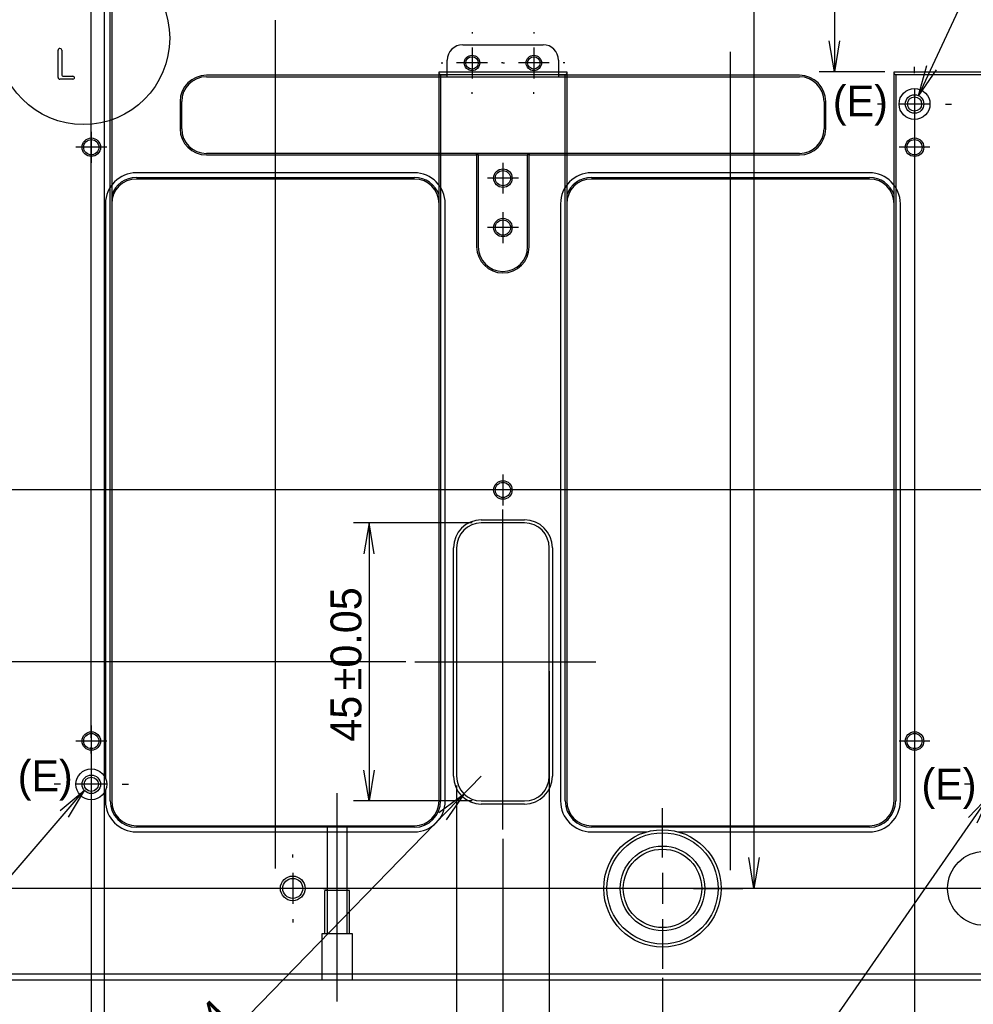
# Model space of a CAD drawing. Extents: x 0 to 826, y -21 to 621.
# Tile 5 of 29: x 192 to 269, y 146 to 226. Entities that reach past the tile are written whole.
import ezdxf
from ezdxf.enums import TextEntityAlignment as Align
from ezdxf.lldxf.tags import DXFTag

# ---------------------------------------------------------------- set-up
doc = ezdxf.new("R2010")
doc.units = 0
doc.layers.get('0').update_dxf_attribs({"linetype": 'CONTINUOUS'})
doc.layers.add('DEFAULT', color=7, linetype='CONTINUOUS')
doc.layers.add('MKA-275630B', color=7, linetype='CONTINUOUS')
doc.styles.add('SEACAD_ARIAL_TTF', font='txt')
doc.styles.add('SEACAD_SOLID_EDGE_ANSI1_SY', font='semeca1.ttf')
tags = doc.linetypes.add('CENTER2', pattern=[28.575, 19.05, -3.175, 3.175, -3.175]).pattern_tags.tags
tags[10:11] = [DXFTag(74, 4), DXFTag(75, 0), DXFTag(340, '0'), DXFTag(46, 0.0), DXFTag(50, 0.0), DXFTag(44, 0.0), DXFTag(45, 0.0)]
tags[8:9] = [DXFTag(74, 4), DXFTag(75, 0), DXFTag(340, '0'), DXFTag(46, 0.0), DXFTag(50, 0.0), DXFTag(44, 0.0), DXFTag(45, 0.0)]
tags[6:7] = [DXFTag(74, 4), DXFTag(75, 0), DXFTag(340, '0'), DXFTag(46, 0.0), DXFTag(50, 0.0), DXFTag(44, 0.0), DXFTag(45, 0.0)]
tags[4:5] = [DXFTag(74, 4), DXFTag(75, 0), DXFTag(340, '0'), DXFTag(46, 0.0), DXFTag(50, 0.0), DXFTag(44, 0.0), DXFTag(45, 0.0)]
tags = doc.linetypes.add('HIDDEN2', pattern=[4.7625, 3.175, -1.5875]).pattern_tags.tags
tags[6:7] = [DXFTag(74, 4), DXFTag(75, 0), DXFTag(340, '0'), DXFTag(46, 0.0), DXFTag(50, 0.0), DXFTag(44, 0.0), DXFTag(45, 0.0)]
tags[4:5] = [DXFTag(74, 4), DXFTag(75, 0), DXFTag(340, '0'), DXFTag(46, 0.0), DXFTag(50, 0.0), DXFTag(44, 0.0), DXFTag(45, 0.0)]
doc.dimstyles.new('JIS', dxfattribs={"dimtxt": 2.5, "dimasz": 2.5, "dimexe": 1.25, "dimexo": 0.75, "dimgap": 1.25, "dimtad": 1, "dimlfac": 0.5, "dimtxsty": 'SEACAD_ARIAL_TTF', "dimsah": 1, "dimcen": 1.25, "dimazin": 3, "dimtfac": 1, "dimtmove": 0, "dimatfit": 3, "dimtolj": 1})

# ---------------------------------------------------------------- blocks, each defined once
blk = doc.blocks.new('SEANNOT_GROUP82')
at = {"layer": 'DEFAULT', "color": 7, "linetype": 'CENTER2'}
for p, q in [((198.01, 216.469), (198.01, 213.969)), ((199.26, 215.219), (196.76, 215.219))]:
    blk.add_line(p, q, dxfattribs=at)
blk = doc.blocks.new('SEANNOT_GROUP85')
at = {"layer": 'DEFAULT', "color": 7, "linetype": 'CENTER2'}
for p, q in [((198.01, 168.409), (198.01, 165.909)), ((199.26, 167.159), (196.76, 167.159))]:
    blk.add_line(p, q, dxfattribs=at)
blk = doc.blocks.new('SEANNOT_GROUP86')
at = {"layer": 'DEFAULT', "color": 7, "linetype": 'CENTER2'}
for p, q in [((231.325, 188.729), (231.325, 186.229)), ((232.575, 187.479), (230.075, 187.479))]:
    blk.add_line(p, q, dxfattribs=at)
blk = doc.blocks.new('SEANNOT_GROUP87')
at = {"layer": 'DEFAULT', "color": 7, "linetype": 'CENTER2'}
for p, q in [((231.325, 209.969), (231.325, 207.469)), ((232.575, 208.719), (230.075, 208.719))]:
    blk.add_line(p, q, dxfattribs=at)
blk = doc.blocks.new('SEANNOT_GROUP88')
at = {"layer": 'DEFAULT', "color": 7, "linetype": 'CENTER2'}
for p, q in [((231.325, 213.969), (231.325, 211.469)), ((232.575, 212.719), (230.075, 212.719))]:
    blk.add_line(p, q, dxfattribs=at)
blk = doc.blocks.new('SEANNOT_GROUP89')
at = {"layer": 'DEFAULT', "color": 7, "linetype": 'CENTER2'}
for p, q in [((228.825, 224.544), (228.825, 224.419)), ((228.825, 223.294), (228.825, 220.794)), ((226.325, 222.044), (226.45, 222.044)), ((230.075, 222.044), (227.575, 222.044)), ((231.325, 222.044), (231.2, 222.044)), ((228.825, 219.544), (228.825, 219.669))]:
    blk.add_line(p, q, dxfattribs=at)
blk = doc.blocks.new('SEANNOT_GROUP90')
at = {"layer": 'DEFAULT', "color": 7, "linetype": 'CENTER2'}
for p, q in [((233.825, 224.544), (233.825, 224.419)), ((233.825, 223.294), (233.825, 220.794)), ((231.325, 222.044), (231.45, 222.044)), ((235.075, 222.044), (232.575, 222.044)), ((236.325, 222.044), (236.2, 222.044)), ((233.825, 219.544), (233.825, 219.669))]:
    blk.add_line(p, q, dxfattribs=at)
blk = doc.blocks.new('SEANNOT_GROUP91')
at = {"layer": 'DEFAULT', "color": 7, "linetype": 'CENTER2'}
for p, q in [((198.01, 166.159), (198.01, 166.659)), ((198.01, 164.909), (198.01, 162.409)), ((195.51, 163.659), (195.01, 163.659)), ((199.26, 163.659), (196.76, 163.659)), ((200.51, 163.659), (201.01, 163.659)), ((198.01, 161.159), (198.01, 160.659))]:
    blk.add_line(p, q, dxfattribs=at)
blk = doc.blocks.new('SEANNOT_GROUP92')
at = {"layer": 'DEFAULT', "color": 7, "linetype": 'CENTER2'}
for p, q in [((214.315, 157.734), (214.315, 157.984)), ((214.315, 156.484), (214.315, 153.984)), ((211.815, 155.234), (211.565, 155.234)), ((215.565, 155.234), (213.065, 155.234)), ((216.815, 155.234), (217.065, 155.234)), ((214.315, 152.734), (214.315, 152.484))]:
    blk.add_line(p, q, dxfattribs=at)
blk = doc.blocks.new('SEANNOT_GROUP93')
at = {"layer": 'DEFAULT', "color": 7, "linetype": 'CENTER2'}
for p, q in [((244.24, 157.734), (244.24, 161.734)), ((244.24, 156.484), (244.24, 153.984)), ((241.74, 155.234), (237.74, 155.234)), ((245.49, 155.234), (242.99, 155.234)), ((246.74, 155.234), (250.74, 155.234)), ((244.24, 152.734), (244.24, 148.734))]:
    blk.add_line(p, q, dxfattribs=at)
blk = doc.blocks.new('SEANNOT_GROUP94')
at = {"layer": 'DEFAULT', "color": 7, "linetype": 'CENTER2'}
for p, q in [((264.64, 168.409), (264.64, 165.909)), ((265.89, 167.159), (263.39, 167.159))]:
    blk.add_line(p, q, dxfattribs=at)
blk = doc.blocks.new('SEANNOT_GROUP95')
at = {"layer": 'DEFAULT', "color": 7, "linetype": 'CENTER2'}
for p, q in [((270.315, 157.734), (270.315, 159.984)), ((270.315, 156.484), (270.315, 153.984)), ((267.815, 155.234), (265.565, 155.234)), ((271.565, 155.234), (269.065, 155.234)), ((272.815, 155.234), (275.065, 155.234)), ((270.315, 152.734), (270.315, 150.484))]:
    blk.add_line(p, q, dxfattribs=at)
blk = doc.blocks.new('SEANNOT_GROUP96')
at = {"layer": 'DEFAULT', "color": 7, "linetype": 'CENTER2'}
for p, q in [((271.67, 166.159), (271.67, 166.659)), ((271.67, 164.909), (271.67, 162.409)), ((269.17, 163.659), (268.67, 163.659)), ((272.92, 163.659), (270.42, 163.659)), ((274.17, 163.659), (274.67, 163.659)), ((271.67, 161.159), (271.67, 160.659))]:
    blk.add_line(p, q, dxfattribs=at)
blk = doc.blocks.new('SEANNOT_GROUP105')
at = {"layer": 'DEFAULT', "color": 7, "linetype": 'CENTER2'}
for p, q in [((264.64, 221.219), (264.64, 221.719)), ((264.64, 219.969), (264.64, 217.469)), ((262.14, 218.719), (261.64, 218.719)), ((265.89, 218.719), (263.39, 218.719)), ((267.14, 218.719), (267.64, 218.719)), ((264.64, 216.219), (264.64, 215.719))]:
    blk.add_line(p, q, dxfattribs=at)
blk = doc.blocks.new('SEANNOT_GROUP106')
at = {"layer": 'DEFAULT', "color": 7, "linetype": 'CENTER2'}
for p, q in [((264.64, 216.469), (264.64, 213.969)), ((265.89, 215.219), (263.39, 215.219))]:
    blk.add_line(p, q, dxfattribs=at)
blk = doc.blocks.new('SEANNOT_GROUP186')
at = {"layer": 'DEFAULT', "color": 7, "linetype": 'CENTER2'}
blk.add_line((217.91, 146.069), (217.91, 162.944), dxfattribs=at)
blk = doc.blocks.new('SEANNOT_GROUP258')
at = {"layer": 'DEFAULT', "color": 7, "linetype": 'CONTINUOUS'}
for p, q in [((220.286, 128.719), (220.286, 133.719)), ((225.374, 133.719), (225.374, 128.719)), ((236.322, 133.719), (236.322, 128.719)), ((241.322, 133.719), (241.322, 128.719)), ((248.822, 131.219), (246.322, 131.219))]:
    blk.add_line(p, q, dxfattribs=at)
for points in [[(248.822, 131.219), (270.767, 162.795)], [(268.998, 160.979), (270.767, 162.795), (269.682, 160.504)], [(220.286, 128.719), (246.322, 128.719), (246.322, 133.719), (220.286, 133.719)]]:
    blk.add_lwpolyline(points, dxfattribs=at)
for s, style, p in [('l', 'SEACAD_SOLID_EDGE_ANSI1_SY', (220.911, 132.469)), ('O', 'SEACAD_SOLID_EDGE_ANSI1_SY', (225.999, 132.469)), ('0.04', 'SEACAD_ARIAL_TTF', (228.849, 132.469)), ('A', 'SEACAD_ARIAL_TTF', (237.654, 132.469)), ('B', 'SEACAD_ARIAL_TTF', (242.654, 132.469))]:
    blk.add_text(s, height=2.5, dxfattribs=dict(at, style=style)).set_placement(p, align=Align.TOP_LEFT)
blk = doc.blocks.new('SEANNOT_GROUP259')
at = {"layer": 'DEFAULT', "color": 7, "linetype": 'CONTINUOUS'}
for p, q in [((142.489, 129.874), (142.489, 134.874)), ((147.576, 134.874), (147.576, 129.874)), ((158.525, 134.874), (158.525, 129.874)), ((163.525, 134.874), (163.525, 129.874)), ((171.025, 132.374), (168.525, 132.374))]:
    blk.add_line(p, q, dxfattribs=at)
for points in [[(171.025, 132.374), (197.446, 163.164)], [(195.502, 161.538), (197.446, 163.164), (196.134, 160.996)], [(142.489, 129.874), (168.525, 129.874), (168.525, 134.874), (142.489, 134.874)]]:
    blk.add_lwpolyline(points, dxfattribs=at)
for s, style, p in [('l', 'SEACAD_SOLID_EDGE_ANSI1_SY', (143.114, 133.624)), ('O', 'SEACAD_SOLID_EDGE_ANSI1_SY', (148.201, 133.624)), ('0.04', 'SEACAD_ARIAL_TTF', (151.052, 133.624)), ('A', 'SEACAD_ARIAL_TTF', (159.857, 133.624)), ('B', 'SEACAD_ARIAL_TTF', (164.857, 133.624))]:
    blk.add_text(s, height=2.5, dxfattribs=dict(at, style=style)).set_placement(p, align=Align.TOP_LEFT)
blk = doc.blocks.new('SEANNOT_GROUP260')
at = {"layer": 'DEFAULT', "color": 7, "linetype": 'CONTINUOUS'}
for p, q in [((276.214, 233.186), (276.214, 238.186)), ((281.301, 238.186), (281.301, 233.186)), ((292.25, 238.186), (292.25, 233.186)), ((297.25, 238.186), (297.25, 233.186)), ((272.53, 235.686), (276.214, 235.686))]:
    blk.add_line(p, q, dxfattribs=at)
for points in [[(276.214, 233.186), (302.25, 233.186), (302.25, 238.186), (276.214, 238.186)], [(272.53, 235.686), (264.956, 219.399)], [(266.388, 221.49), (264.956, 219.399), (265.633, 221.841)]]:
    blk.add_lwpolyline(points, dxfattribs=at)
for s, style, p in [('l', 'SEACAD_SOLID_EDGE_ANSI1_SY', (276.839, 236.936)), ('O', 'SEACAD_SOLID_EDGE_ANSI1_SY', (281.926, 236.936)), ('0.04', 'SEACAD_ARIAL_TTF', (284.777, 236.936)), ('A', 'SEACAD_ARIAL_TTF', (293.582, 236.936)), ('B', 'SEACAD_ARIAL_TTF', (298.582, 236.936))]:
    blk.add_text(s, height=2.5, dxfattribs=dict(at, style=style)).set_placement(p, align=Align.TOP_LEFT)
blk = doc.blocks.new('SEANNOT_GROUP284')
at = {"layer": 'DEFAULT', "color": 7, "linetype": 'CENTER2'}
blk.add_line((212.91, 156.843), (212.91, 225.492), dxfattribs=at)
blk = doc.blocks.new('SEANNOT_GROUP285')
at = {"layer": 'DEFAULT', "color": 7, "linetype": 'CENTER2'}
blk.add_line((249.74, 156.705), (249.74, 222.944), dxfattribs=at)
blk = doc.blocks.new('SEANNOT_GROUP292')
at = {"layer": 'DEFAULT', "color": 7, "linetype": 'CENTER2'}
blk.add_line((454.055, 187.479), (187.562, 187.479), dxfattribs=at)
blk = doc.blocks.new('SEANNOT_GROUP293')
at = {"layer": 'DEFAULT', "color": 7, "linetype": 'CENTER2'}
blk.add_line((231.325, 160), (231.325, 185.907), dxfattribs=at)
blk = doc.blocks.new('SEANNOT_GROUP294')
at = {"layer": 'DEFAULT', "color": 7, "linetype": 'CENTER2'}
blk.add_line((224.205, 173.559), (238.848, 173.559), dxfattribs=at)
blk = doc.blocks.new('SE')
at = {"layer": 'MKA-275630B', "color": 7, "linetype": 'CONTINUOUS'}
for p, q in [((199.535, 162.309), (199.535, 226.239)), ((199.66, 226.29), (199.66, 162.309)), ((195.327, 220.869), (195.327, 223.069)), ((195.622, 223.069), (195.622, 221.112)), ((195.772, 220.962), (196.51, 220.962)), ((226.16, 221.319), (236.49, 221.319)), ((226.16, 221.194), (226.16, 221.319)), ((226.16, 221.194), (226.285, 221.069)), ((226.16, 162.309), (226.16, 221.194)), ((236.365, 221.069), (226.285, 221.069)), ((226.285, 221.069), (226.285, 162.309)), ((236.365, 221.069), (236.49, 221.194)), ((236.365, 162.309), (236.365, 221.069)), ((236.49, 221.319), (236.49, 221.194)), ((236.49, 221.194), (236.49, 162.309)), ((262.99, 221.319), (273.32, 221.319)), ((262.99, 221.194), (262.99, 221.319)), ((262.99, 162.309), (262.99, 221.194)), ((262.99, 221.194), (263.115, 221.069)), ((273.195, 221.069), (263.115, 221.069)), ((263.115, 221.069), (263.115, 162.309)), ((196.521, 220.719), (195.477, 220.719)), ((201.66, 212.774), (224.16, 212.774)), ((238.49, 212.774), (260.99, 212.774)), ((224.16, 212.649), (201.66, 212.649)), ((260.99, 212.649), (238.49, 212.649)), ((229.575, 185.059), (233.075, 185.059)), ((233.075, 184.809), (229.575, 184.809)), ((227.325, 164.309), (227.325, 182.809)), ((227.575, 182.809), (227.575, 164.309)), ((235.075, 164.309), (235.075, 182.809)), ((235.325, 182.809), (235.325, 164.309)), ((229.575, 162.309), (233.075, 162.309)), ((233.075, 162.059), (229.575, 162.059)), ((201.66, 160.309), (224.16, 160.309)), ((224.16, 160.184), (201.66, 160.184)), ((238.49, 160.309), (260.99, 160.309)), ((260.99, 160.184), (238.49, 160.184)), ((143.015, 148.319), (540.615, 148.319)), ((540.615, 147.819), (143.015, 147.819))]:
    blk.add_line(p, q, dxfattribs=at)
at = {"layer": 'MKA-275630B', "color": 7, "linetype": 'HIDDEN2'}
for p, q in [((228.075, 223.519), (234.575, 223.519)), ((226.825, 220.919), (226.825, 222.269)), ((235.825, 222.269), (235.825, 220.919)), ((226.825, 221.044), (207.325, 221.044)), ((207.325, 220.919), (255.325, 220.919)), ((255.325, 221.044), (235.825, 221.044)), ((205.2, 218.919), (205.2, 216.719)), ((205.325, 216.719), (205.325, 218.919)), ((257.325, 218.919), (257.325, 216.719)), ((257.45, 216.719), (257.45, 218.919)), ((255.325, 214.719), (207.325, 214.719)), ((207.325, 214.594), (229.2, 214.594)), ((229.2, 214.594), (229.2, 214.719)), ((229.325, 214.594), (229.2, 214.719)), ((229.2, 214.594), (229.2, 207.169)), ((229.325, 214.594), (229.2, 214.594)), ((229.325, 214.594), (229.325, 207.169)), ((229.325, 214.594), (233.325, 214.594)), ((233.45, 214.719), (233.325, 214.594)), ((233.325, 207.169), (233.325, 214.594)), ((233.45, 214.594), (233.325, 214.594)), ((233.45, 214.719), (233.45, 214.594)), ((233.45, 207.169), (233.45, 214.594)), ((233.45, 214.594), (255.325, 214.594)), ((224.16, 213.149), (201.66, 213.149)), ((260.99, 213.149), (238.49, 213.149)), ((199.16, 210.649), (199.16, 164.149)), ((226.66, 162.309), (226.66, 210.649)), ((235.99, 210.649), (235.99, 162.309)), ((263.49, 162.309), (263.49, 210.649)), ((199.16, 163.169), (199.16, 162.309)), ((217.099, 160.309), (217.099, 155.069)), ((218.72, 155.069), (218.72, 160.309)), ((201.66, 159.809), (224.16, 159.809)), ((238.49, 159.809), (242.962, 159.809)), ((245.517, 159.809), (260.99, 159.809)), ((216.91, 151.569), (216.91, 155.069)), ((218.91, 155.069), (216.91, 155.069)), ((217.099, 155.069), (217.099, 151.569)), ((218.72, 151.569), (218.72, 155.069)), ((218.91, 151.569), (218.91, 155.069)), ((219.16, 151.569), (216.66, 151.569)), ((216.66, 151.569), (216.66, 147.819)), ((219.16, 147.819), (219.16, 151.569))]:
    blk.add_line(p, q, dxfattribs=at)
at = {"layer": 'MKA-275630B', "color": 7, "linetype": 'CONTINUOUS'}
for centre, radius in [((228.825, 222.044), 0.625), ((228.825, 222.044), 0.503), ((233.825, 222.044), 0.625), ((233.825, 222.044), 0.503), ((264.64, 218.719), 0.75), ((264.64, 218.719), 0.575), ((198.01, 215.219), 0.75), ((264.64, 215.219), 0.75), ((198.01, 215.219), 0.615), ((264.64, 215.219), 0.615), ((231.325, 212.719), 0.75), ((231.325, 212.719), 0.615), ((231.325, 208.719), 0.75), ((231.325, 208.719), 0.615), ((231.325, 187.479), 0.75), ((231.325, 187.479), 0.615), ((198.01, 167.159), 0.75), ((198.01, 167.159), 0.615), ((264.64, 167.159), 0.75), ((264.64, 167.159), 0.615), ((198.01, 163.659), 0.75), ((198.01, 163.659), 0.575), ((244.24, 155.234), 4.75), ((244.24, 155.234), 4.5), ((244.24, 155.234), 3.425), ((244.24, 155.234), 3.175), ((270.315, 155.234), 3), ((214.315, 155.234), 1), ((214.315, 155.234), 0.81)]:
    blk.add_circle(centre, radius, dxfattribs=at)
at = {"layer": 'MKA-275630B', "color": 7, "linetype": 'HIDDEN2'}
for centre in [(264.64, 218.719), (198.01, 163.659)]:
    blk.add_circle(centre, 1.25, dxfattribs=at)
at = {"layer": 'MKA-275630B', "color": 7, "linetype": 'CONTINUOUS'}
for centre, radius, start, end in [((195.477, 223.069), 0.15, 90, 180), ((195.472, 223.069), 0.15, 0, 88.21578), ((195.477, 220.869), 0.15, 180, 270), ((195.772, 221.112), 0.15, 180, 270), ((196.51, 220.812), 0.15, 0, 90), ((196.521, 220.869), 0.15, 270, 337.84671), ((201.66, 210.649), 2.125, 90, 160.25008), ((224.16, 210.649), 2.125, 19.74992, 90), ((238.49, 210.649), 2.125, 90, 160.25008), ((260.99, 210.649), 2.125, 19.74992, 90), ((201.66, 210.649), 2, 90, 180), ((224.16, 210.649), 2, 0, 90), ((238.49, 210.649), 2, 90, 180), ((260.99, 210.649), 2, 0, 90), ((229.575, 182.809), 2.25, 90, 180), ((233.075, 182.809), 2.25, 0, 90), ((229.575, 182.809), 2, 90, 180), ((233.075, 182.809), 2, 0, 90), ((229.575, 164.309), 2.25, 180, 270), ((229.575, 164.309), 2, 180, 270), ((233.075, 164.309), 2.25, 270, 0), ((233.075, 164.309), 2, 270, 0), ((201.66, 162.309), 2.125, 180, 270), ((201.66, 162.309), 2, 180, 270), ((224.16, 162.309), 2.125, 270, 0), ((224.16, 162.309), 2, 270, 0), ((238.49, 162.309), 2.125, 180, 270), ((238.49, 162.309), 2, 180, 270), ((260.99, 162.309), 2.125, 270, 0), ((260.99, 162.309), 2, 270, 0)]:
    blk.add_arc(centre, radius, start, end, dxfattribs=at)
at = {"layer": 'MKA-275630B', "color": 7, "linetype": 'HIDDEN2'}
for centre, radius, start, end in [((228.075, 222.269), 1.25, 90, 180), ((234.575, 222.269), 1.25, 0, 90), ((207.325, 218.919), 2.125, 90, 180), ((207.325, 218.919), 2, 90, 180), ((255.325, 218.919), 2.125, 0, 90), ((255.325, 218.919), 2, 0, 90), ((207.325, 216.719), 2.125, 180, 270), ((207.325, 216.719), 2, 180, 270), ((255.325, 216.719), 2, 270, 0), ((255.325, 216.719), 2.125, 270, 0), ((201.66, 210.649), 2.5, 90, 180), ((224.16, 210.649), 2.5, 0, 90), ((238.49, 210.649), 2.5, 90, 180), ((260.99, 210.649), 2.5, 0, 90), ((231.325, 207.169), 2.125, 180, 0), ((231.325, 207.169), 2, 180, 0), ((201.66, 162.309), 2.5, 180, 270), ((224.16, 162.309), 2.5, 270, 0), ((238.49, 162.309), 2.5, 180, 270), ((260.99, 162.309), 2.5, 270, 0)]:
    blk.add_arc(centre, radius, start, end, dxfattribs=at)
blk = doc.blocks.new('DMBLK299')
at = {"layer": 'DEFAULT', "color": 7, "linetype": 'CONTINUOUS'}
for p, q in [((198.01, 167.409), (198.01, 486.435)), ((485.62, 372.529), (485.62, 486.435)), ((485.62, 485.185), (198.01, 485.185))]:
    blk.add_line(p, q, dxfattribs=at)
for points in [[(332.386, 485.81), (332.386, 490.81), (345.646, 490.81), (345.646, 485.81), (332.386, 485.81)], [(200.51, 484.768), (198.01, 485.185), (200.51, 485.602)], [(483.12, 484.768), (485.62, 485.185), (483.12, 485.602)]]:
    blk.add_lwpolyline(points, dxfattribs=at)
at = {"layer": 'DEFAULT', "color": 7, "linetype": 'CONTINUOUS', "style": 'SEACAD_ARIAL_TTF'}
for s, p in [('575.22', (333.636, 489.56)), (' (E)', (345.646, 488.31))]:
    blk.add_text(s, height=2.5, dxfattribs=at).set_placement(p, align=Align.TOP_LEFT)
blk = doc.blocks.new('DMBLK307')
at = {"layer": 'DEFAULT', "color": 7, "linetype": 'CONTINUOUS'}
for p, q in [((297.235, 377.204), (96.906, 377.204)), ((98.156, 377.204), (98.156, 155.234)), ((334.065, 155.234), (96.906, 155.234))]:
    blk.add_line(p, q, dxfattribs=at)
for points in [[(98.573, 374.704), (98.156, 377.204), (97.74, 374.704)], [(97.531, 259.588), (92.531, 259.588), (92.531, 272.849), (97.531, 272.849), (97.531, 259.588)], [(98.573, 157.734), (98.156, 155.234), (97.74, 157.734)]]:
    blk.add_lwpolyline(points, dxfattribs=at)
at = {"layer": 'DEFAULT', "color": 7, "linetype": 'CONTINUOUS', "style": 'SEACAD_ARIAL_TTF'}
blk.add_text('443.94', height=2.5, rotation=90, dxfattribs=at).set_placement((93.781, 260.838), align=Align.TOP_LEFT)
blk = doc.blocks.new('DMBLK312')
at = {"layer": 'DEFAULT', "color": 7, "linetype": 'CONTINUOUS'}
for p, q in [((223.329, 358.879), (113.268, 358.879)), ((114.518, 358.879), (114.518, 173.559)), ((223.455, 173.559), (113.268, 173.559))]:
    blk.add_line(p, q, dxfattribs=at)
for points in [[(114.934, 356.379), (114.518, 358.879), (114.101, 356.379)], [(114.934, 176.059), (114.518, 173.559), (114.101, 176.059)]]:
    blk.add_lwpolyline(points, dxfattribs=at)
at = {"layer": 'DEFAULT', "color": 7, "linetype": 'CONTINUOUS', "style": 'SEACAD_ARIAL_TTF'}
for s, p in [('±0.05', (111.393, 267.349)), ('370.64', (111.393, 256.338))]:
    blk.add_text(s, height=2.5, rotation=90, dxfattribs=at).set_placement(p, align=Align.TOP_LEFT)
blk = doc.blocks.new('DMBLK314')
at = {"layer": 'DEFAULT', "color": 7, "linetype": 'CONTINUOUS'}
for p, q in [((262.24, 311.119), (256.91, 311.119)), ((258.16, 311.119), (258.16, 221.319)), ((262.24, 221.319), (256.91, 221.319))]:
    blk.add_line(p, q, dxfattribs=at)
for points in [[(258.576, 308.619), (258.16, 311.119), (257.743, 308.619)], [(258.576, 223.819), (258.16, 221.319), (257.743, 223.819)]]:
    blk.add_lwpolyline(points, dxfattribs=at)
at = {"layer": 'DEFAULT', "color": 7, "linetype": 'CONTINUOUS', "style": 'SEACAD_ARIAL_TTF'}
blk.add_text('179.6', height=2.5, rotation=90, dxfattribs=at).set_placement((255.035, 254.422), align=Align.TOP_LEFT)
blk = doc.blocks.new('SE52')
at = {"color": 7, "linetype": 'CONTINUOUS', "style": 'SEACAD_ARIAL_TTF'}
blk.add_text('M', height=2.5, dxfattribs=at).set_placement((186.764, 225.567), align=Align.TOP_LEFT)
blk = doc.blocks.new('SE51')
at = {"layer": 'DEFAULT', "color": 7, "linetype": 'CENTER2'}
blk.add_circle((197.373, 224.04), 6.987, dxfattribs=at)
at = {"layer": 'DEFAULT'}
blk.add_blockref('SE52', (0, 0), dxfattribs=at)
blk = doc.blocks.new('DMBLK362')
at = {"layer": 'DEFAULT', "color": 7, "linetype": 'CONTINUOUS'}
for p, q in [((228.825, 184.809), (219.245, 184.809)), ((220.495, 184.809), (220.495, 162.309)), ((228.825, 162.309), (219.245, 162.309))]:
    blk.add_line(p, q, dxfattribs=at)
for points in [[(220.912, 182.309), (220.495, 184.809), (220.079, 182.309)], [(220.912, 164.809), (220.495, 162.309), (220.079, 164.809)]]:
    blk.add_lwpolyline(points, dxfattribs=at)
at = {"layer": 'DEFAULT', "color": 7, "linetype": 'CONTINUOUS', "style": 'SEACAD_ARIAL_TTF'}
for s, p in [('±0.05', (217.37, 171.265)), ('45', (217.37, 167.102))]:
    blk.add_text(s, height=2.5, rotation=90, dxfattribs=at).set_placement(p, align=Align.TOP_LEFT)
blk = doc.blocks.new('DMBLK363')
at = {"layer": 'DEFAULT', "color": 7, "linetype": 'CONTINUOUS'}
blk.add_line((229.575, 164.309), (202.152, 136.136), dxfattribs=at)
blk.add_lwpolyline([(226.138, 161.375), (228.18, 162.876), (226.735, 160.794)], dxfattribs=at)
at = {"layer": 'DEFAULT', "color": 7, "linetype": 'CONTINUOUS', "style": 'SEACAD_ARIAL_TTF'}
for s, p in [('4', (206.551, 145.135)), ('R', (204.807, 143.344)), ('32X', (200.523, 138.943))]:
    blk.add_text(s, height=2.5, rotation=45.77274, dxfattribs=at).set_placement(p, align=Align.TOP_LEFT)
blk = doc.blocks.new('DMBLK373')
at = {"layer": 'DEFAULT', "color": 7, "linetype": 'CONTINUOUS'}
for p, q in [((264.64, 163.909), (264.64, 73.379)), ((418.99, 163.909), (418.99, 73.379)), ((264.64, 74.629), (418.99, 74.629))]:
    blk.add_line(p, q, dxfattribs=at)
for points in [[(267.14, 75.045), (264.64, 74.629), (267.14, 74.212)], [(416.49, 75.045), (418.99, 74.629), (416.49, 74.212)]]:
    blk.add_lwpolyline(points, dxfattribs=at)
at = {"layer": 'DEFAULT', "color": 7, "linetype": 'CONTINUOUS', "style": 'SEACAD_ARIAL_TTF'}
for s, p in [('308.7', (332.913, 77.754)), ('±0.05', (341.967, 77.754))]:
    blk.add_text(s, height=2.5, dxfattribs=at).set_placement(p, align=Align.TOP_LEFT)
blk = doc.blocks.new('DMBLK374')
at = {"layer": 'DEFAULT', "color": 7, "linetype": 'CONTINUOUS'}
for p, q in [((264.64, 217.969), (264.64, 78.153)), ((418.99, 162.909), (418.99, 78.153)), ((264.64, 79.403), (418.99, 79.403))]:
    blk.add_line(p, q, dxfattribs=at)
for points in [[(333.364, 80.028), (333.364, 85.028), (344.668, 85.028), (344.668, 80.028), (333.364, 80.028)], [(267.14, 79.82), (264.64, 79.403), (267.14, 78.986)], [(416.49, 79.82), (418.99, 79.403), (416.49, 78.986)]]:
    blk.add_lwpolyline(points, dxfattribs=at)
at = {"layer": 'DEFAULT', "color": 7, "linetype": 'CONTINUOUS', "style": 'SEACAD_ARIAL_TTF'}
for s, p in [('308.7', (334.614, 83.778)), (' (E)', (344.668, 82.528))]:
    blk.add_text(s, height=2.5, dxfattribs=at).set_placement(p, align=Align.TOP_LEFT)
blk = doc.blocks.new('DMBLK375')
at = {"layer": 'DEFAULT', "color": 7, "linetype": 'CONTINUOUS'}
for p, q in [((244.24, 147.984), (244.24, 63.448)), ((341.815, 43.688), (341.815, 65.948)), ((244.24, 64.698), (341.815, 64.698))]:
    blk.add_line(p, q, dxfattribs=at)
for points in [[(246.74, 65.115), (244.24, 64.698), (246.74, 64.282)], [(339.315, 65.115), (341.815, 64.698), (339.315, 64.282)]]:
    blk.add_lwpolyline(points, dxfattribs=at)
at = {"layer": 'DEFAULT', "color": 7, "linetype": 'CONTINUOUS', "style": 'SEACAD_ARIAL_TTF'}
for s, p in [('195.15', (283.147, 67.823)), ('±0.05', (294.158, 67.823))]:
    blk.add_text(s, height=2.5, dxfattribs=at).set_placement(p, align=Align.TOP_LEFT)
blk = doc.blocks.new('DMBLK379')
at = {"layer": 'DEFAULT', "color": 7, "linetype": 'CONTINUOUS'}
for p, q in [((452.305, 159.673), (452.305, 68.796)), ((231.325, 159.25), (231.325, 68.796)), ((231.325, 70.046), (452.305, 70.046))]:
    blk.add_line(p, q, dxfattribs=at)
for points in [[(233.825, 70.462), (231.325, 70.046), (233.825, 69.629)], [(449.805, 70.462), (452.305, 70.046), (449.805, 69.629)]]:
    blk.add_lwpolyline(points, dxfattribs=at)
at = {"layer": 'DEFAULT', "color": 7, "linetype": 'CONTINUOUS', "style": 'SEACAD_ARIAL_TTF'}
for s, p in [('±0.05', (342.945, 73.171)), ('441.96', (331.935, 73.171))]:
    blk.add_text(s, height=2.5, dxfattribs=at).set_placement(p, align=Align.TOP_LEFT)
blk = doc.blocks.new('DMBLK380')
at = {"layer": 'DEFAULT', "color": 7, "linetype": 'CONTINUOUS'}
for p, q in [((198.01, 166.409), (198.01, 51.615)), ((485.62, 166.409), (485.62, 51.615)), ((485.62, 52.865), (198.01, 52.865))]:
    blk.add_line(p, q, dxfattribs=at)
for points in [[(200.51, 53.281), (198.01, 52.865), (200.51, 52.448)], [(483.12, 53.281), (485.62, 52.865), (483.12, 52.448)]]:
    blk.add_lwpolyline(points, dxfattribs=at)
at = {"layer": 'DEFAULT', "color": 7, "linetype": 'CONTINUOUS', "style": 'SEACAD_ARIAL_TTF'}
for s, p in [('575.22', (331.935, 55.99)), ('±0.05', (342.945, 55.99))]:
    blk.add_text(s, height=2.5, dxfattribs=at).set_placement(p, align=Align.TOP_LEFT)
blk = doc.blocks.new('DMBLK381')
at = {"layer": 'DEFAULT', "color": 7, "linetype": 'CONTINUOUS'}
for p, q in [((485.62, 217.969), (485.62, 43.833)), ((198.01, 162.909), (198.01, 43.833)), ((198.01, 45.083), (485.62, 45.083))]:
    blk.add_line(p, q, dxfattribs=at)
for points in [[(332.386, 45.708), (332.386, 50.708), (345.646, 50.708), (345.646, 45.708), (332.386, 45.708)], [(200.51, 45.499), (198.01, 45.083), (200.51, 44.666)], [(483.12, 45.499), (485.62, 45.083), (483.12, 44.666)]]:
    blk.add_lwpolyline(points, dxfattribs=at)
at = {"layer": 'DEFAULT', "color": 7, "linetype": 'CONTINUOUS', "style": 'SEACAD_ARIAL_TTF'}
for s, p in [('575.22', (333.636, 49.458)), (' (E)', (345.646, 48.208))]:
    blk.add_text(s, height=2.5, dxfattribs=at).set_placement(p, align=Align.TOP_LEFT)
blk = doc.blocks.new('DMBLK383')
at = {"layer": 'DEFAULT', "color": 7, "linetype": 'CONTINUOUS'}
for p, q in [((269.565, 377.204), (250.395, 377.204)), ((251.645, 377.204), (251.645, 155.234)), ((269.565, 155.234), (250.395, 155.234))]:
    blk.add_line(p, q, dxfattribs=at)
for points in [[(252.062, 374.704), (251.645, 377.204), (251.228, 374.704)], [(252.062, 157.734), (251.645, 155.234), (251.228, 157.734)]]:
    blk.add_lwpolyline(points, dxfattribs=at)
for s, style, p in [('12)', 'SEACAD_ARIAL_TTF', (248.52, 268.688)), ('O', 'SEACAD_SOLID_EDGE_ANSI1_SY', (248.52, 265.837)), (' (', 'SEACAD_ARIAL_TTF', (248.52, 263.718)), ('±0.05', 'SEACAD_ARIAL_TTF', (248.52, 254.968)), ('443.94', 'SEACAD_ARIAL_TTF', (248.52, 243.957))]:
    blk.add_text(s, height=2.5, rotation=90, dxfattribs=dict(at, style=style)).set_placement(p, align=Align.TOP_LEFT)
blk = doc.blocks.new('DMBLK389')
at = {"layer": 'DEFAULT', "color": 7, "linetype": 'CONTINUOUS'}
for p, q in [((199.06, 261.769), (199.06, 57.531)), ((484.57, 261.769), (484.57, 57.531)), ((199.06, 58.781), (484.57, 58.781))]:
    blk.add_line(p, q, dxfattribs=at)
for points in [[(201.56, 59.197), (199.06, 58.781), (201.56, 58.364)], [(482.07, 59.197), (484.57, 58.781), (482.07, 58.364)]]:
    blk.add_lwpolyline(points, dxfattribs=at)
at = {"layer": 'DEFAULT', "color": 7, "linetype": 'CONTINUOUS', "style": 'SEACAD_ARIAL_TTF'}
blk.add_text('571.02', height=2.5, dxfattribs=at).set_placement((336.435, 61.906), align=Align.TOP_LEFT)
blk = doc.blocks.new('DMBLK411')
at = {"layer": 'DEFAULT', "color": 7, "linetype": 'CONTINUOUS'}
for p, q in [((235.075, 172.809), (235.075, 137.612)), ((227.575, 163.559), (227.575, 137.612)), ((227.575, 138.862), (235.075, 138.862))]:
    blk.add_line(p, q, dxfattribs=at)
for points in [[(230.075, 139.279), (227.575, 138.862), (230.075, 138.446)], [(232.575, 139.279), (235.075, 138.862), (232.575, 138.446)]]:
    blk.add_lwpolyline(points, dxfattribs=at)
at = {"layer": 'DEFAULT', "color": 7, "linetype": 'CONTINUOUS', "style": 'SEACAD_ARIAL_TTF'}
blk.add_text('15', height=2.5, dxfattribs=at).set_placement((229.368, 141.987), align=Align.TOP_LEFT)

msp = doc.modelspace()

# ---------------------------------------------------------------- block references
at = {"layer": 'DEFAULT'}
for name in ['SE', 'SEANNOT_GROUP260', 'SE51', 'SEANNOT_GROUP284', 'SEANNOT_GROUP89', 'SEANNOT_GROUP90', 'SEANNOT_GROUP285', 'SEANNOT_GROUP105', 'SEANNOT_GROUP82', 'SEANNOT_GROUP106', 'SEANNOT_GROUP88', 'SEANNOT_GROUP87', 'SEANNOT_GROUP86', 'SEANNOT_GROUP292', 'SEANNOT_GROUP293', 'SEANNOT_GROUP294', 'SEANNOT_GROUP85', 'SEANNOT_GROUP94', 'SEANNOT_GROUP91', 'SEANNOT_GROUP96', 'SEANNOT_GROUP259', 'SEANNOT_GROUP186', 'SEANNOT_GROUP258', 'SEANNOT_GROUP93', 'SEANNOT_GROUP95', 'SEANNOT_GROUP92']:
    msp.add_blockref(name, (0, 0), dxfattribs=at)

# ---------------------------------------------------------------- texts
at = {"layer": 'DEFAULT', "color": 7, "linetype": 'CONTINUOUS', "style": 'SEACAD_ARIAL_TTF'}
for p in [(258.0262, 220.2158), (192.054, 165.5937), (265.2011, 164.9213)]:
    msp.add_text('(E)', height=2.5, dxfattribs=at).set_placement(p, align=Align.TOP_LEFT)

# ---------------------------------------------------------------- dimensions: what is measured, and where the dimension line sits
at = {"layer": 'DEFAULT', "color": 7, "linetype": 'CONTINUOUS'}
for base, p1, p2, text, override, picture, middle in [((198.0099, 485.185), (485.6199, 368.7787), (198.0099, 163.6587), '\\A1;<> (E)', {"dimgap": -1.25, "dimlfac": 2}, 'DMBLK299', (341.8149, 485.185)), ((484.5699, 58.7806), (199.0599, 262.5187), (484.5699, 269.9187), '\\A1;<>', {"dimlfac": 2}, 'DMBLK389', (341.8149, 58.7806)), ((485.6199, 45.0828), (198.0099, 163.6587), (485.6199, 218.7187), '\\A1;<> (E)', {"dimgap": -1.25, "dimlfac": 2}, 'DMBLK381', (341.8149, 45.0828)), ((418.9899, 79.403), (264.6399, 218.7187), (418.9899, 163.6587), '\\A1;<> (E)', {"dimgap": -1.25, "dimlfac": 2}, 'DMBLK374', (341.8149, 79.403)), ((235.0749, 138.8624), (227.5749, 164.3087), (235.0749, 173.5587), '\\A1;<>', {"dimlfac": 2}, 'DMBLK411', (231.3249, 138.8624)), ((198.0099, 52.8646), (485.6199, 167.1587), (198.0099, 167.1587), '\\A1;<>%%p0.05', {"dimlfac": 2}, 'DMBLK380', (341.8149, 52.8646)), ((341.8149, 64.6984), (244.2399, 155.2337), (341.8149, 42.9377), '\\A1;<>%%p0.05', {"dimlfac": 2}, 'DMBLK375', (293.0274, 64.6984))]:
    dim = msp.add_linear_dim(base=base, p1=p1, p2=p2, text=text, dimstyle='JIS', override=override, dxfattribs=at)
    dim.commit()
    dim.dimension.update_dxf_attribs({"geometry": picture, "text_midpoint": middle, "dimtype": 160})
for base, p1, p2, angle, text, override, picture, middle, dimtype in [((98.1565, 155.2337), (304.9849, 377.2037), (341.8149, 155.2337), 90, '\\A1;<>', {"dimgap": -1.25, "dimlfac": 2}, 'DMBLK307', (98.1565, 266.2187), 160), ((251.6449, 377.2037), (270.3149, 377.2037), (270.3149, 155.2337), 270, '\\A1;<>%%p0.05 (%%C12)', {"dimlfac": 2}, 'DMBLK383', (251.6449, 258.8496), 161), ((114.5176, 358.8787), (224.0791, 358.8787), (224.205, 173.5587), 270.038927, '\\A1;<>%%p0.05', {"dimlfac": 2}, 'DMBLK312', (114.5176, 266.2187), 161), ((258.1595, 311.1187), (262.9899, 311.1187), (262.9899, 221.3187), 270, '\\A1;<>', {"dimlfac": 2}, 'DMBLK314', (258.1595, 258.824), 161), ((220.4953, 184.8087), (229.5749, 184.8087), (229.5749, 162.3087), 270, '\\A1;<>%%p0.05', {"dimlfac": 2}, 'DMBLK362', (220.4953, 173.5587), 161), ((264.6399, 74.6288), (264.6399, 167.1587), (418.9899, 167.1587), 0, '\\A1;<>%%p0.05', {"dimlfac": 2}, 'DMBLK373', (341.8149, 74.6288), 161), ((231.3249, 70.0455), (231.3249, 160.0005), (452.3049, 160.4229), 0.109518, '\\A1;<>%%p0.05', {"dimlfac": 2}, 'DMBLK379', (341.8149, 70.0455), 161)]:
    dim = msp.add_linear_dim(base=base, p1=p1, p2=p2, angle=angle, text=text, dimstyle='JIS', override=override, dxfattribs=at)
    dim.commit()
    dim.dimension.update_dxf_attribs({"geometry": picture, "text_midpoint": middle, "dimtype": dimtype})
dim = msp.add_radius_dim(center=(229.5749, 164.3087), mpoint=(228.1799, 162.8756), text='\\A1;32X <>', dimstyle='JIS', override={"dimtad": 0, "dimtih": 1, "dimtoh": 1, "dimlfac": 2}, dxfattribs=at)
dim.commit()
dim.dimension.update_dxf_attribs({"geometry": 'DMBLK363', "text_midpoint": (210.7649, 144.9843), "dimtype": 164})

doc.saveas('drawing.dxf')
